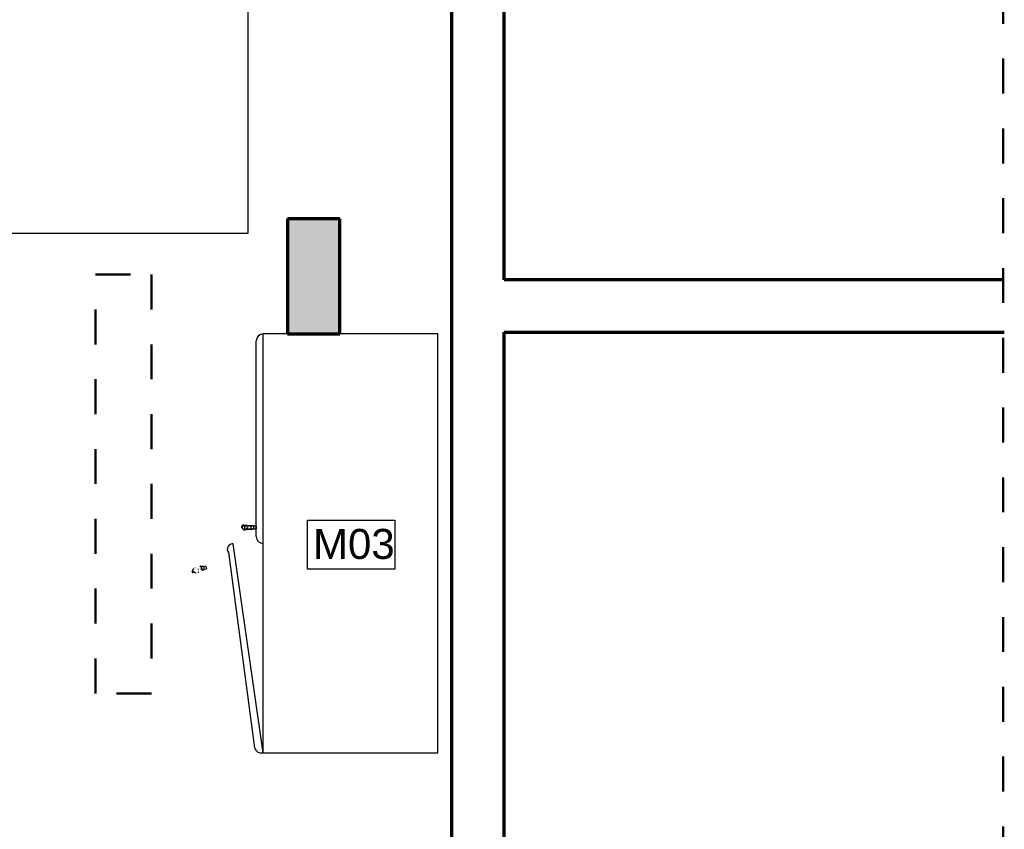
# Model space of a CAD drawing. Header units: metres. Extents: x -3644 to 205, y -1286 to 3747.
# Tile 24 of 32: x 0 to 2.82, y -6.79 to -4.47. Entities that reach past the tile are written whole.
import ezdxf

# ---------------------------------------------------------------- set-up
doc = ezdxf.new("R2010")
doc.units = ezdxf.units.M
doc.linetypes.add('_Traço Ponto', pattern=[0.015, 0.01, -0.0025, 0, -0.0025])
for name, color, linetype, lineweight in [('A-DETL', 90, 'Continuous', 25), ('A-WALL', 113, 'Continuous', 25), ('A-WALL-PATT', 111, 'Continuous', 25), ('G-ANNO-TEXT', 231, 'Continuous', 9), ('Q-CASE', 31, 'Continuous', 25)]:
    doc.layers.add(name, color=color, linetype=linetype, lineweight=lineweight)
doc.layers.add('Mv Detalhe', color=10, linetype='Continuous')
doc.styles.add('Arial_6', font='arial.ttf', dxfattribs={"height": 0.086059})

# ---------------------------------------------------------------- blocks, each defined once
blk = doc.blocks.new('FP_3-PLANTA BAIXA LAYOUT')
at = {"layer": 'Q-CASE'}
for p, q in [((-0.03, 0.1698), (-0.028, 0.162)), ((-0.0202, 0.1641), (-0.0222, 0.1714))]:
    blk.add_line(p, q, dxfattribs=at)
blk = doc.blocks.new('FP_4-PLANTA BAIXA LAYOUT')
at = {"layer": 'Q-CASE', "color": 9}
for p, q in [((-0.0391, 0.2012), (-0.0392, 0.2011)), ((-0.039, 0.2013), (-0.0391, 0.2012)), ((-0.0389, 0.2015), (-0.039, 0.2014)), ((-0.039, 0.2014), (-0.039, 0.2013)), ((-0.0388, 0.2016), (-0.0389, 0.2015)), ((-0.0387, 0.2017), (-0.0388, 0.2016)), ((-0.0388, 0.2016), (-0.0388, 0.2016)), ((-0.0386, 0.2018), (-0.0387, 0.2017)), ((-0.0385, 0.2019), (-0.0386, 0.2018)), ((-0.0384, 0.2021), (-0.0385, 0.202)), ((-0.0385, 0.202), (-0.0385, 0.2019)), ((-0.0383, 0.2021), (-0.0384, 0.2021)), ((-0.0382, 0.2022), (-0.0383, 0.2021)), ((-0.0383, 0.1973), (-0.0382, 0.1974)), ((-0.0381, 0.2023), (-0.0382, 0.2022)), ((-0.0382, 0.1975), (-0.0381, 0.1976)), ((-0.0382, 0.1974), (-0.0382, 0.1975)), ((-0.038, 0.2025), (-0.0381, 0.2024)), ((-0.0381, 0.2024), (-0.0381, 0.2023)), ((-0.0381, 0.1977), (-0.038, 0.1978)), ((-0.0381, 0.1976), (-0.0381, 0.1977)), ((-0.0379, 0.2025), (-0.038, 0.2025)), ((-0.038, 0.1978), (-0.0379, 0.1979)), ((-0.0378, 0.2026), (-0.0379, 0.2025)), ((-0.0379, 0.198), (-0.0378, 0.1981)), ((-0.0379, 0.1979), (-0.0379, 0.198)), ((-0.0377, 0.2027), (-0.0378, 0.2026)), ((-0.0378, 0.1981), (-0.0377, 0.1982)), ((-0.0376, 0.2027), (-0.0377, 0.2027)), ((-0.0377, 0.1982), (-0.0376, 0.1983)), ((-0.0375, 0.2029), (-0.0376, 0.2028)), ((-0.0376, 0.2028), (-0.0376, 0.2027)), ((-0.0376, 0.1984), (-0.0375, 0.1985)), ((-0.0376, 0.1983), (-0.0376, 0.1984)), ((-0.0374, 0.203), (-0.0375, 0.2029)), ((-0.0375, 0.1985), (-0.0374, 0.1986)), ((-0.0373, 0.203), (-0.0374, 0.203)), ((-0.0374, 0.1986), (-0.0373, 0.1987)), ((-0.0372, 0.2031), (-0.0373, 0.203)), ((-0.0373, 0.1987), (-0.0372, 0.1988)), ((-0.0373, 0.1987), (-0.0373, 0.1987)), ((-0.0371, 0.2031), (-0.0372, 0.2031)), ((-0.0372, 0.1988), (-0.0371, 0.1989)), ((-0.037, 0.2032), (-0.0371, 0.2031)), ((-0.0371, 0.1989), (-0.037, 0.199)), ((-0.0369, 0.2033), (-0.037, 0.2032)), ((-0.037, 0.199), (-0.0369, 0.1991)), ((-0.0368, 0.2033), (-0.0369, 0.2033)), ((-0.0369, 0.1991), (-0.0369, 0.1992)), ((-0.0369, 0.1992), (-0.0368, 0.1992)), ((-0.0367, 0.2034), (-0.0368, 0.2033)), ((-0.0368, 0.1992), (-0.0367, 0.1993)), ((-0.0366, 0.2034), (-0.0367, 0.2034)), ((-0.0367, 0.1993), (-0.0366, 0.1994)), ((-0.0365, 0.2035), (-0.0366, 0.2034)), ((-0.0366, 0.1994), (-0.0365, 0.1995)), ((-0.0364, 0.2035), (-0.0365, 0.2035)), ((-0.0365, 0.1995), (-0.0364, 0.1996)), ((-0.0363, 0.2036), (-0.0364, 0.2035)), ((-0.0364, 0.1996), (-0.0363, 0.1996)), ((-0.0362, 0.2036), (-0.0363, 0.2036)), ((-0.0363, 0.1996), (-0.0362, 0.1997)), ((-0.0361, 0.2037), (-0.0362, 0.2036)), ((-0.0362, 0.1997), (-0.0361, 0.1998)), ((-0.036, 0.2037), (-0.0361, 0.2037)), ((-0.0361, 0.1998), (-0.036, 0.1999)), ((-0.0361, 0.1998), (-0.0361, 0.1998)), ((-0.0359, 0.2038), (-0.036, 0.2037)), ((-0.036, 0.1999), (-0.0359, 0.2)), ((-0.0358, 0.2038), (-0.0359, 0.2038)), ((-0.0359, 0.2), (-0.0358, 0.2)), ((-0.0357, 0.2039), (-0.0358, 0.2038)), ((-0.0358, 0.2), (-0.0357, 0.2001)), ((-0.0356, 0.2039), (-0.0357, 0.2039)), ((-0.0357, 0.2001), (-0.0356, 0.2002)), ((-0.0355, 0.2039), (-0.0356, 0.2039)), ((-0.0356, 0.2002), (-0.0355, 0.2002)), ((-0.0354, 0.204), (-0.0355, 0.2039)), ((-0.0355, 0.2002), (-0.0354, 0.2003)), ((-0.0353, 0.204), (-0.0354, 0.204)), ((-0.0354, 0.2003), (-0.0353, 0.2003)), ((-0.0351, 0.204), (-0.0353, 0.204)), ((-0.0353, 0.2003), (-0.0352, 0.2004)), ((-0.0352, 0.2004), (-0.0351, 0.2004)), ((-0.035, 0.2041), (-0.0351, 0.204)), ((-0.0351, 0.2004), (-0.035, 0.2005)), ((-0.0349, 0.2041), (-0.035, 0.2041)), ((-0.035, 0.2005), (-0.0349, 0.2005)), ((-0.0349, 0.2005), (-0.0348, 0.2006)), ((-0.0348, 0.2006), (-0.0346, 0.2006)), ((-0.0346, 0.2006), (-0.0345, 0.2007)), ((-0.0345, 0.2007), (-0.0344, 0.2007)), ((-0.0344, 0.2007), (-0.0343, 0.2008)), ((-0.0393, 0.1943), (-0.0392, 0.1944)), ((-0.0393, 0.1941), (-0.0393, 0.1943)), ((-0.0393, 0.194), (-0.0393, 0.1941)), ((-0.0393, 0.1939), (-0.0393, 0.194)), ((-0.0393, 0.1938), (-0.0393, 0.1939)), ((-0.0393, 0.1937), (-0.0393, 0.1938)), ((-0.0393, 0.1935), (-0.0393, 0.1937)), ((-0.0393, 0.1934), (-0.0393, 0.1935)), ((-0.0393, 0.1933), (-0.0393, 0.1934)), ((-0.0393, 0.1932), (-0.0393, 0.1933)), ((-0.0393, 0.1931), (-0.0393, 0.1932)), ((-0.0393, 0.1929), (-0.0393, 0.1931)), ((-0.0393, 0.1928), (-0.0393, 0.1929)), ((-0.0393, 0.1927), (-0.0393, 0.1928)), ((-0.0393, 0.1926), (-0.0393, 0.1927)), ((-0.0392, 0.1925), (-0.0393, 0.1926)), ((-0.0392, 0.195), (-0.0391, 0.1951)), ((-0.0392, 0.1948), (-0.0392, 0.195)), ((-0.0392, 0.1947), (-0.0392, 0.1948)), ((-0.0392, 0.1946), (-0.0392, 0.1947)), ((-0.0392, 0.1945), (-0.0392, 0.1946)), ((-0.0392, 0.1944), (-0.0392, 0.1945)), ((-0.0392, 0.1923), (-0.0392, 0.1925)), ((-0.0392, 0.1922), (-0.0392, 0.1923)), ((-0.0392, 0.1921), (-0.0392, 0.1922)), ((-0.0392, 0.192), (-0.0392, 0.1921)), ((-0.0391, 0.1954), (-0.039, 0.1955)), ((-0.0391, 0.1953), (-0.0391, 0.1954)), ((-0.0391, 0.1952), (-0.0391, 0.1953)), ((-0.0391, 0.1951), (-0.0391, 0.1952)), ((-0.039, 0.1958), (-0.0389, 0.1959)), ((-0.039, 0.1957), (-0.039, 0.1958)), ((-0.039, 0.1955), (-0.039, 0.1957)), ((-0.0389, 0.196), (-0.0388, 0.1961)), ((-0.0389, 0.1959), (-0.0389, 0.196)), ((-0.0388, 0.1963), (-0.0387, 0.1964)), ((-0.0388, 0.1962), (-0.0388, 0.1963)), ((-0.0388, 0.1961), (-0.0388, 0.1962)), ((-0.0387, 0.1966), (-0.0386, 0.1967)), ((-0.0387, 0.1964), (-0.0387, 0.1966)), ((-0.0386, 0.1968), (-0.0385, 0.1969)), ((-0.0386, 0.1967), (-0.0386, 0.1968)), ((-0.0385, 0.197), (-0.0384, 0.1971)), ((-0.0385, 0.1969), (-0.0385, 0.197)), ((-0.0384, 0.1972), (-0.0383, 0.1973)), ((-0.0384, 0.1971), (-0.0384, 0.1972)), ((-0.0377, 0.1863), (-0.0376, 0.1862)), ((-0.0376, 0.1862), (-0.0376, 0.1861)), ((-0.0376, 0.1861), (-0.0376, 0.186)), ((-0.0376, 0.186), (-0.0375, 0.1859)), ((-0.0375, 0.1859), (-0.0375, 0.1857)), ((-0.0375, 0.1857), (-0.0375, 0.1856)), ((-0.0375, 0.1856), (-0.0374, 0.1855)), ((-0.0374, 0.1855), (-0.0374, 0.1854)), ((-0.0374, 0.1854), (-0.0373, 0.1853)), ((-0.0373, 0.1853), (-0.0373, 0.1852)), ((-0.0373, 0.1852), (-0.0372, 0.1851)), ((-0.0372, 0.1851), (-0.0372, 0.1849)), ((-0.0372, 0.1849), (-0.0371, 0.1848)), ((-0.0371, 0.1848), (-0.0371, 0.1847)), ((-0.0371, 0.1847), (-0.037, 0.1846)), ((-0.037, 0.1846), (-0.0369, 0.1845)), ((-0.0369, 0.1845), (-0.0369, 0.1844)), ((-0.0369, 0.1844), (-0.0368, 0.1843)), ((-0.0368, 0.1843), (-0.0368, 0.1842)), ((-0.0368, 0.1842), (-0.0367, 0.1841)), ((-0.0367, 0.1841), (-0.0366, 0.184)), ((-0.0366, 0.184), (-0.0366, 0.1839)), ((-0.0366, 0.1839), (-0.0365, 0.1838)), ((-0.0365, 0.1838), (-0.0364, 0.1837)), ((-0.0326, 0.1721), (-0.0327, 0.1722)), ((-0.0325, 0.1721), (-0.0326, 0.1721)), ((-0.0324, 0.172), (-0.0325, 0.1721)), ((-0.0323, 0.172), (-0.0324, 0.172)), ((-0.0322, 0.1719), (-0.0323, 0.172)), ((-0.0321, 0.1718), (-0.0322, 0.1719)), ((-0.0322, 0.1719), (-0.0322, 0.1719)), ((-0.032, 0.1718), (-0.0321, 0.1718)), ((-0.0319, 0.1717), (-0.032, 0.1718)), ((-0.0318, 0.1717), (-0.0319, 0.1717)), ((-0.0317, 0.1716), (-0.0318, 0.1717)), ((-0.0316, 0.1716), (-0.0317, 0.1716)), ((-0.0315, 0.1715), (-0.0316, 0.1716)), ((-0.0314, 0.1715), (-0.0315, 0.1715)), ((-0.0313, 0.1715), (-0.0314, 0.1715))]:
    blk.add_line(p, q, dxfattribs=at)
at = {"layer": 'Q-CASE', "flags": 128}
blk.add_lwpolyline([(-0.0344, 0.2021), (-0.035, 0.2019), (-0.0357, 0.2015), (-0.0362, 0.2011), (-0.0368, 0.2006), (-0.0372, 0.2001), (-0.0376, 0.1995), (-0.0378, 0.1988), (-0.0381, 0.1974), (-0.0381, 0.1967), (-0.0379, 0.196), (-0.0379, 0.196)], dxfattribs=at)
blk = doc.blocks.new('FP_5-PLANTA BAIXA LAYOUT')
at = {"layer": 'Q-CASE', "color": 9}
for p, q in [((-0.03, 0.1863), (-0.0302, 0.1863)), ((-0.0299, 0.1863), (-0.03, 0.1863)), ((-0.0298, 0.1863), (-0.0299, 0.1863)), ((-0.0297, 0.1864), (-0.0298, 0.1863)), ((-0.0296, 0.1864), (-0.0297, 0.1864)), ((-0.0295, 0.1864), (-0.0296, 0.1864)), ((-0.0293, 0.1864), (-0.0295, 0.1864)), ((-0.0292, 0.1864), (-0.0293, 0.1864)), ((-0.0291, 0.1864), (-0.0292, 0.1864)), ((-0.029, 0.1864), (-0.0291, 0.1864)), ((-0.0289, 0.1864), (-0.029, 0.1864)), ((-0.0287, 0.1864), (-0.0289, 0.1864)), ((-0.0286, 0.1864), (-0.0287, 0.1864)), ((-0.0252, 0.1948), (-0.0253, 0.1952)), ((-0.0251, 0.1943), (-0.0252, 0.1948)), ((-0.0216, 0.1746), (-0.0217, 0.1745)), ((-0.0217, 0.1745), (-0.0217, 0.1744)), ((-0.0215, 0.1748), (-0.0216, 0.1747)), ((-0.0216, 0.1747), (-0.0216, 0.1746)), ((-0.0214, 0.175), (-0.0215, 0.1749)), ((-0.0215, 0.1749), (-0.0215, 0.1748)), ((-0.0213, 0.1753), (-0.0214, 0.1752)), ((-0.0214, 0.1752), (-0.0214, 0.175)), ((-0.0212, 0.1755), (-0.0213, 0.1754)), ((-0.0213, 0.1754), (-0.0213, 0.1753)), ((-0.0208, 0.1791), (-0.0212, 0.1804)), ((-0.0211, 0.1758), (-0.0212, 0.1757)), ((-0.0212, 0.1757), (-0.0212, 0.1756)), ((-0.0212, 0.1756), (-0.0212, 0.1755)), ((-0.0211, 0.1805), (-0.021, 0.1803)), ((-0.021, 0.1762), (-0.0211, 0.1761)), ((-0.0211, 0.1761), (-0.0211, 0.176)), ((-0.0211, 0.176), (-0.0211, 0.1758)), ((-0.021, 0.1803), (-0.021, 0.1802)), ((-0.021, 0.1802), (-0.021, 0.1801)), ((-0.021, 0.1801), (-0.021, 0.18)), ((-0.021, 0.18), (-0.0209, 0.1798)), ((-0.0209, 0.1767), (-0.021, 0.1766)), ((-0.021, 0.1766), (-0.021, 0.1764)), ((-0.021, 0.1764), (-0.021, 0.1763)), ((-0.021, 0.1763), (-0.021, 0.1762)), ((-0.0209, 0.1798), (-0.0209, 0.1797)), ((-0.0209, 0.1797), (-0.0209, 0.1796)), ((-0.0209, 0.1796), (-0.0209, 0.1795)), ((-0.0209, 0.1795), (-0.0209, 0.1794)), ((-0.0209, 0.1794), (-0.0208, 0.1792)), ((-0.0208, 0.1773), (-0.0209, 0.1772)), ((-0.0209, 0.1772), (-0.0209, 0.177)), ((-0.0209, 0.177), (-0.0209, 0.1769)), ((-0.0209, 0.1769), (-0.0209, 0.1768)), ((-0.0209, 0.1768), (-0.0209, 0.1767)), ((-0.0208, 0.1792), (-0.0208, 0.1791)), ((-0.0205, 0.1777), (-0.0208, 0.1791)), ((-0.0208, 0.1791), (-0.0208, 0.179)), ((-0.0208, 0.179), (-0.0208, 0.1789)), ((-0.0208, 0.1789), (-0.0208, 0.1787)), ((-0.0208, 0.1787), (-0.0208, 0.1786)), ((-0.0208, 0.1786), (-0.0208, 0.1785)), ((-0.0208, 0.1785), (-0.0208, 0.1784)), ((-0.0208, 0.1784), (-0.0208, 0.1783)), ((-0.0208, 0.1783), (-0.0208, 0.1781)), ((-0.0208, 0.1781), (-0.0208, 0.178)), ((-0.0208, 0.178), (-0.0208, 0.1779)), ((-0.0208, 0.1779), (-0.0208, 0.1778)), ((-0.0208, 0.1778), (-0.0208, 0.1776)), ((-0.0208, 0.1776), (-0.0208, 0.1775)), ((-0.0208, 0.1775), (-0.0208, 0.1774)), ((-0.0208, 0.1774), (-0.0208, 0.1773))]:
    blk.add_line(p, q, dxfattribs=at)
at = {"layer": 'Q-CASE', "flags": 128}
blk.add_lwpolyline([(-0.0283, 0.1986), (-0.0285, 0.1992), (-0.0288, 0.1998), (-0.0297, 0.2009), (-0.0307, 0.2017), (-0.0316, 0.202), (-0.0323, 0.2022), (-0.0334, 0.2023), (-0.0344, 0.2021)], dxfattribs=at)
blk = doc.blocks.new('FP_6-PLANTA BAIXA LAYOUT')
at = {"layer": 'Q-CASE'}
for p, q in [((0.0944, 0.0202), (0.0944, 0.0283)), ((0.0864, 0.0278), (0.0864, 0.0202))]:
    blk.add_line(p, q, dxfattribs=at)
blk = doc.blocks.new('FP_7-PLANTA BAIXA LAYOUT')
at = {"layer": 'Q-CASE', "color": 9}
for p, q in [((0.0909, 0.062), (0.0907, 0.062)), ((0.091, 0.062), (0.0909, 0.062)), ((0.0911, 0.062), (0.091, 0.062)), ((0.0912, 0.062), (0.0911, 0.062)), ((0.0913, 0.0619), (0.0912, 0.062)), ((0.0914, 0.0619), (0.0913, 0.0619)), ((0.0916, 0.0619), (0.0914, 0.0619)), ((0.0917, 0.0619), (0.0916, 0.0619)), ((0.0918, 0.0619), (0.0917, 0.0619)), ((0.0919, 0.0618), (0.0918, 0.0619)), ((0.092, 0.0618), (0.0919, 0.0618)), ((0.0921, 0.0618), (0.092, 0.0618)), ((0.0922, 0.0617), (0.0921, 0.0618)), ((0.0924, 0.0617), (0.0922, 0.0617)), ((0.0925, 0.0617), (0.0924, 0.0617)), ((0.0926, 0.0616), (0.0925, 0.0617)), ((0.0927, 0.0616), (0.0926, 0.0616)), ((0.0928, 0.0615), (0.0927, 0.0616)), ((0.0929, 0.0615), (0.0928, 0.0615)), ((0.093, 0.0614), (0.0929, 0.0615)), ((0.0931, 0.0614), (0.093, 0.0614)), ((0.0932, 0.0613), (0.0931, 0.0614)), ((0.0933, 0.0613), (0.0932, 0.0613)), ((0.0934, 0.0612), (0.0933, 0.0613)), ((0.0935, 0.0612), (0.0934, 0.0612)), ((0.0936, 0.0611), (0.0935, 0.0612)), ((0.0937, 0.0611), (0.0936, 0.0611)), ((0.0938, 0.061), (0.0937, 0.0611)), ((0.0939, 0.061), (0.0938, 0.061)), ((0.094, 0.0609), (0.0939, 0.061)), ((0.0941, 0.0608), (0.094, 0.0609)), ((0.0942, 0.0608), (0.0941, 0.0608)), ((0.0943, 0.0607), (0.0942, 0.0608)), ((0.0944, 0.0606), (0.0943, 0.0607)), ((0.0945, 0.0606), (0.0944, 0.0606)), ((0.0946, 0.0605), (0.0945, 0.0606)), ((0.0947, 0.0604), (0.0946, 0.0605)), ((0.0948, 0.0603), (0.0947, 0.0604)), ((0.0949, 0.0603), (0.0948, 0.0603)), ((0.095, 0.0602), (0.0949, 0.0603)), ((0.0951, 0.0601), (0.095, 0.0602)), ((0.0952, 0.06), (0.0951, 0.0601)), ((0.0953, 0.0599), (0.0952, 0.06)), ((0.0953, 0.0598), (0.0953, 0.0599)), ((0.0954, 0.0598), (0.0953, 0.0598)), ((0.0955, 0.0597), (0.0954, 0.0598)), ((0.0956, 0.0596), (0.0955, 0.0597)), ((0.0957, 0.0595), (0.0956, 0.0596)), ((0.0957, 0.0594), (0.0957, 0.0595)), ((0.0958, 0.0593), (0.0957, 0.0594)), ((0.0959, 0.0592), (0.0958, 0.0593)), ((0.096, 0.0591), (0.0959, 0.0592)), ((0.096, 0.059), (0.096, 0.0591)), ((0.0961, 0.0589), (0.096, 0.059)), ((0.0962, 0.0588), (0.0961, 0.0589)), ((0.0962, 0.0587), (0.0962, 0.0588)), ((0.0963, 0.0586), (0.0962, 0.0587)), ((0.0964, 0.0585), (0.0963, 0.0586)), ((0.0964, 0.0584), (0.0964, 0.0585)), ((0.0965, 0.0583), (0.0964, 0.0584)), ((0.0966, 0.0582), (0.0965, 0.0583)), ((0.0966, 0.0581), (0.0966, 0.0582)), ((0.0967, 0.058), (0.0966, 0.0581)), ((0.0967, 0.0579), (0.0967, 0.058)), ((0.0968, 0.0578), (0.0967, 0.0579)), ((0.0968, 0.0577), (0.0968, 0.0578)), ((0.0969, 0.0576), (0.0968, 0.0577)), ((0.0969, 0.0575), (0.0969, 0.0576)), ((0.097, 0.0574), (0.0969, 0.0575)), ((0.097, 0.0573), (0.097, 0.0574)), ((0.0971, 0.0571), (0.097, 0.0573)), ((0.0971, 0.057), (0.0971, 0.0571)), ((0.0971, 0.0569), (0.0971, 0.057)), ((0.0972, 0.0568), (0.0971, 0.0569)), ((0.0972, 0.0567), (0.0972, 0.0568)), ((0.0972, 0.0566), (0.0972, 0.0567)), ((0.0973, 0.0565), (0.0972, 0.0566)), ((0.0973, 0.0563), (0.0973, 0.0565)), ((0.0904, 0.0533), (0.0903, 0.0533)), ((0.0905, 0.0533), (0.0904, 0.0533)), ((0.0906, 0.0533), (0.0905, 0.0533)), ((0.0907, 0.0533), (0.0906, 0.0533)), ((0.0909, 0.0532), (0.0907, 0.0533)), ((0.091, 0.0532), (0.0909, 0.0532)), ((0.0911, 0.0532), (0.091, 0.0532)), ((0.0912, 0.0532), (0.0911, 0.0532)), ((0.0913, 0.0531), (0.0912, 0.0532)), ((0.0914, 0.0531), (0.0913, 0.0531)), ((0.0916, 0.0531), (0.0914, 0.0531)), ((0.0917, 0.053), (0.0916, 0.0531)), ((0.0918, 0.053), (0.0917, 0.053)), ((0.0919, 0.053), (0.0918, 0.053)), ((0.092, 0.0529), (0.0919, 0.053)), ((0.0921, 0.0529), (0.092, 0.0529)), ((0.0922, 0.0529), (0.0921, 0.0529)), ((0.0923, 0.0528), (0.0922, 0.0529)), ((0.0925, 0.0528), (0.0923, 0.0528)), ((0.0926, 0.0527), (0.0925, 0.0528)), ((0.0927, 0.0527), (0.0926, 0.0527)), ((0.0928, 0.0526), (0.0927, 0.0527)), ((0.0929, 0.0526), (0.0928, 0.0526)), ((0.093, 0.0525), (0.0929, 0.0526)), ((0.0931, 0.0525), (0.093, 0.0525)), ((0.0932, 0.0524), (0.0931, 0.0525)), ((0.0933, 0.0524), (0.0932, 0.0524)), ((0.0934, 0.0523), (0.0933, 0.0524)), ((0.0935, 0.0522), (0.0934, 0.0523)), ((0.0936, 0.0522), (0.0935, 0.0522)), ((0.0937, 0.0521), (0.0936, 0.0522)), ((0.0938, 0.0521), (0.0937, 0.0521)), ((0.0939, 0.052), (0.0938, 0.0521)), ((0.094, 0.0519), (0.0939, 0.052)), ((0.0941, 0.0519), (0.094, 0.0519)), ((0.0942, 0.0518), (0.0941, 0.0519)), ((0.0943, 0.0517), (0.0942, 0.0518)), ((0.0944, 0.0516), (0.0943, 0.0517)), ((0.0945, 0.0516), (0.0944, 0.0516)), ((0.0946, 0.0515), (0.0945, 0.0516)), ((0.0947, 0.0514), (0.0946, 0.0515)), ((0.0948, 0.0513), (0.0947, 0.0514)), ((0.0949, 0.0512), (0.0948, 0.0513)), ((0.095, 0.0512), (0.0949, 0.0512)), ((0.0951, 0.0511), (0.095, 0.0512)), ((0.0952, 0.051), (0.0951, 0.0511)), ((0.0953, 0.0509), (0.0952, 0.051)), ((0.0953, 0.0508), (0.0953, 0.0509)), ((0.0954, 0.0507), (0.0953, 0.0508)), ((0.0955, 0.0506), (0.0954, 0.0507)), ((0.0956, 0.0505), (0.0955, 0.0506)), ((0.0957, 0.0504), (0.0956, 0.0505)), ((0.0957, 0.0503), (0.0957, 0.0504)), ((0.0958, 0.0502), (0.0957, 0.0503)), ((0.0959, 0.0501), (0.0958, 0.0502)), ((0.096, 0.05), (0.0959, 0.0501)), ((0.096, 0.0499), (0.096, 0.05)), ((0.0961, 0.0498), (0.096, 0.0499)), ((0.0962, 0.0497), (0.0961, 0.0498)), ((0.0962, 0.0496), (0.0962, 0.0497)), ((0.0963, 0.0495), (0.0962, 0.0496)), ((0.0964, 0.0494), (0.0963, 0.0495)), ((0.0973, 0.0562), (0.0973, 0.0563)), ((0.0974, 0.0561), (0.0973, 0.0562)), ((0.0974, 0.056), (0.0974, 0.0561)), ((0.0974, 0.0559), (0.0974, 0.056)), ((0.0974, 0.0558), (0.0974, 0.0559)), ((0.0974, 0.0556), (0.0974, 0.0558)), ((0.0975, 0.0555), (0.0974, 0.0556)), ((0.0975, 0.0554), (0.0975, 0.0555)), ((0.0975, 0.0553), (0.0975, 0.0554)), ((0.0975, 0.0552), (0.0975, 0.0553)), ((0.0975, 0.055), (0.0975, 0.0552)), ((0.0975, 0.0549), (0.0975, 0.055)), ((0.0975, 0.0548), (0.0975, 0.0549)), ((0.0975, 0.0492), (0.0975, 0.0485)), ((0.0975, 0.0485), (0.0975, 0.0479)), ((0.0975, 0.0479), (0.0975, 0.0472))]:
    blk.add_line(p, q, dxfattribs=at)
at = {"layer": 'Q-CASE', "flags": 128}
for points in [[(0.0953, 0.0555), (0.0952, 0.0562), (0.0951, 0.0569), (0.0945, 0.0582), (0.0937, 0.0592), (0.0929, 0.0598), (0.0923, 0.0601), (0.0913, 0.0604), (0.0903, 0.0605)], [(0.0953, 0.0307), (0.0953, 0.0492), (0.0953, 0.0551), (0.0953, 0.051), (0.0953, 0.0391), (0.0953, 0.0307)]]:
    blk.add_lwpolyline(points, dxfattribs=at)
blk = doc.blocks.new('FP_8-PLANTA BAIXA LAYOUT')
at = {"layer": 'Q-CASE', "color": 9}
for p, q in [((0.0892, 0.0619), (0.089, 0.0619)), ((0.0893, 0.062), (0.0892, 0.0619)), ((0.0894, 0.062), (0.0893, 0.062)), ((0.0895, 0.062), (0.0894, 0.062)), ((0.0896, 0.062), (0.0895, 0.062)), ((0.0897, 0.062), (0.0896, 0.062)), ((0.0898, 0.062), (0.0897, 0.062)), ((0.0899, 0.062), (0.0898, 0.062)), ((0.09, 0.062), (0.0899, 0.062)), ((0.0902, 0.062), (0.09, 0.062)), ((0.0903, 0.062), (0.0902, 0.062)), ((0.083, 0.0553), (0.083, 0.0552)), ((0.083, 0.0552), (0.083, 0.0551)), ((0.083, 0.0551), (0.083, 0.0549)), ((0.083, 0.0549), (0.083, 0.0548)), ((0.083, 0.0548), (0.083, 0.0547)), ((0.083, 0.0547), (0.0831, 0.0546)), ((0.083, 0.0428), (0.083, 0.0429)), ((0.083, 0.0427), (0.083, 0.0428)), ((0.083, 0.0425), (0.083, 0.0427)), ((0.0831, 0.0546), (0.0831, 0.0545)), ((0.0831, 0.0545), (0.0831, 0.0543)), ((0.0831, 0.0543), (0.0831, 0.0542)), ((0.0831, 0.0542), (0.0831, 0.0541)), ((0.0831, 0.0541), (0.0832, 0.054)), ((0.0831, 0.0507), (0.0831, 0.0508)), ((0.0831, 0.0506), (0.0831, 0.0507)), ((0.0831, 0.0505), (0.0831, 0.0506)), ((0.0831, 0.0504), (0.0831, 0.0505)), ((0.0832, 0.0503), (0.0831, 0.0504)), ((0.0832, 0.054), (0.0832, 0.0539)), ((0.0832, 0.0539), (0.0832, 0.0538)), ((0.0832, 0.0538), (0.0832, 0.0536)), ((0.0832, 0.0536), (0.0833, 0.0535)), ((0.0832, 0.0502), (0.0832, 0.0503)), ((0.0832, 0.0501), (0.0832, 0.0502)), ((0.0832, 0.05), (0.0832, 0.0501)), ((0.0833, 0.0499), (0.0832, 0.05)), ((0.0833, 0.0535), (0.0833, 0.0534)), ((0.0833, 0.0534), (0.0833, 0.0533)), ((0.0833, 0.0533), (0.0834, 0.0532)), ((0.0833, 0.0498), (0.0833, 0.0499)), ((0.0833, 0.0497), (0.0833, 0.0498)), ((0.0834, 0.0496), (0.0833, 0.0497)), ((0.0834, 0.0532), (0.0834, 0.0531)), ((0.0834, 0.0531), (0.0834, 0.053)), ((0.0834, 0.053), (0.0835, 0.0528)), ((0.0834, 0.0495), (0.0834, 0.0496)), ((0.0834, 0.0494), (0.0834, 0.0495)), ((0.0835, 0.0493), (0.0834, 0.0494)), ((0.0835, 0.0528), (0.0835, 0.0527)), ((0.0835, 0.0527), (0.0836, 0.0526)), ((0.0835, 0.0492), (0.0835, 0.0493)), ((0.0836, 0.0491), (0.0835, 0.0492)), ((0.0836, 0.0526), (0.0836, 0.0525)), ((0.0836, 0.0525), (0.0837, 0.0524)), ((0.0836, 0.049), (0.0836, 0.0491)), ((0.0836, 0.0489), (0.0836, 0.049)), ((0.0837, 0.0488), (0.0836, 0.0489)), ((0.0837, 0.0524), (0.0837, 0.0523)), ((0.0837, 0.0523), (0.0838, 0.0522)), ((0.0837, 0.0487), (0.0837, 0.0488)), ((0.0838, 0.0486), (0.0837, 0.0487)), ((0.0838, 0.0522), (0.0838, 0.0521)), ((0.0838, 0.0521), (0.0839, 0.052)), ((0.0839, 0.0485), (0.0838, 0.0486)), ((0.0838, 0.0486), (0.0838, 0.0486)), ((0.0839, 0.052), (0.0839, 0.0519)), ((0.0839, 0.0519), (0.084, 0.0518)), ((0.0839, 0.0484), (0.0839, 0.0485)), ((0.084, 0.0483), (0.0839, 0.0484)), ((0.084, 0.0518), (0.084, 0.0517)), ((0.084, 0.0517), (0.0841, 0.0516)), ((0.084, 0.0482), (0.084, 0.0483)), ((0.0841, 0.0481), (0.084, 0.0482)), ((0.0841, 0.0516), (0.0842, 0.0515)), ((0.0842, 0.048), (0.0841, 0.0481)), ((0.0842, 0.0515), (0.0842, 0.0514)), ((0.0842, 0.0514), (0.0843, 0.0513)), ((0.0842, 0.0479), (0.0842, 0.048)), ((0.0843, 0.0479), (0.0842, 0.0479)), ((0.0843, 0.0513), (0.0844, 0.0512)), ((0.0843, 0.0478), (0.0843, 0.0479)), ((0.0844, 0.0477), (0.0843, 0.0478)), ((0.0845, 0.0476), (0.0844, 0.0477)), ((0.0845, 0.0475), (0.0845, 0.0476)), ((0.0846, 0.0474), (0.0845, 0.0475)), ((0.0847, 0.0474), (0.0846, 0.0474)), ((0.0847, 0.0473), (0.0847, 0.0474)), ((0.0848, 0.0472), (0.0847, 0.0473)), ((0.0849, 0.0471), (0.0848, 0.0472)), ((0.085, 0.0471), (0.0849, 0.0471)), ((0.085, 0.047), (0.085, 0.0471)), ((0.0851, 0.0469), (0.085, 0.047)), ((0.0852, 0.0468), (0.0851, 0.0469)), ((0.0853, 0.0468), (0.0852, 0.0468)), ((0.0854, 0.0467), (0.0853, 0.0468)), ((0.0855, 0.0466), (0.0854, 0.0467)), ((0.0856, 0.0465), (0.0855, 0.0466)), ((0.0855, 0.0466), (0.0855, 0.0466)), ((0.0857, 0.0464), (0.0856, 0.0465)), ((0.0858, 0.0464), (0.0857, 0.0464)), ((0.0859, 0.0463), (0.0858, 0.0464)), ((0.086, 0.0463), (0.0859, 0.0463)), ((0.0861, 0.0462), (0.086, 0.0463)), ((0.0862, 0.0461), (0.0861, 0.0462)), ((0.0863, 0.046), (0.0862, 0.0461)), ((0.0862, 0.0461), (0.0862, 0.0461)), ((0.0864, 0.0525), (0.0863, 0.0524)), ((0.0864, 0.046), (0.0863, 0.046)), ((0.0865, 0.0525), (0.0864, 0.0525)), ((0.0865, 0.0459), (0.0864, 0.046)), ((0.0866, 0.0526), (0.0865, 0.0525)), ((0.0866, 0.0459), (0.0865, 0.0459)), ((0.0867, 0.0526), (0.0866, 0.0526)), ((0.0867, 0.0458), (0.0866, 0.0459)), ((0.0868, 0.0527), (0.0867, 0.0526)), ((0.0868, 0.0458), (0.0867, 0.0458)), ((0.0869, 0.0527), (0.0868, 0.0527)), ((0.0869, 0.0457), (0.0868, 0.0458)), ((0.087, 0.0527), (0.0869, 0.0527)), ((0.087, 0.0457), (0.0869, 0.0457)), ((0.0871, 0.0528), (0.087, 0.0527)), ((0.0871, 0.0457), (0.087, 0.0457)), ((0.0872, 0.0528), (0.0871, 0.0528)), ((0.0872, 0.0456), (0.0871, 0.0457)), ((0.0873, 0.0529), (0.0872, 0.0528)), ((0.0873, 0.0456), (0.0872, 0.0456)), ((0.0874, 0.0529), (0.0873, 0.0529)), ((0.0874, 0.0455), (0.0873, 0.0456)), ((0.0875, 0.0529), (0.0874, 0.0529)), ((0.0874, 0.0464), (0.0875, 0.0464)), ((0.0875, 0.0455), (0.0874, 0.0455)), ((0.0876, 0.053), (0.0875, 0.0529)), ((0.0875, 0.0464), (0.0877, 0.0463)), ((0.0876, 0.0455), (0.0875, 0.0455)), ((0.0877, 0.053), (0.0876, 0.053)), ((0.0877, 0.0454), (0.0876, 0.0455)), ((0.0878, 0.053), (0.0877, 0.053)), ((0.0877, 0.0463), (0.0878, 0.0463)), ((0.0878, 0.0454), (0.0877, 0.0454)), ((0.0879, 0.0531), (0.0878, 0.053)), ((0.0878, 0.0463), (0.0879, 0.0462)), ((0.0879, 0.0454), (0.0878, 0.0454)), ((0.0881, 0.0531), (0.0879, 0.0531)), ((0.0879, 0.0462), (0.088, 0.0462)), ((0.088, 0.0454), (0.0879, 0.0454)), ((0.088, 0.0462), (0.0881, 0.0462)), ((0.0881, 0.0453), (0.088, 0.0454)), ((0.0882, 0.0531), (0.0881, 0.0531)), ((0.0881, 0.0462), (0.0882, 0.0461)), ((0.0882, 0.0453), (0.0881, 0.0453)), ((0.0883, 0.0531), (0.0882, 0.0531)), ((0.0882, 0.0461), (0.0883, 0.0461)), ((0.0883, 0.0453), (0.0882, 0.0453)), ((0.0884, 0.0531), (0.0883, 0.0531)), ((0.0883, 0.0461), (0.0884, 0.046)), ((0.0884, 0.0453), (0.0883, 0.0453)), ((0.0885, 0.0532), (0.0884, 0.0531)), ((0.0884, 0.046), (0.0885, 0.046)), ((0.0886, 0.0452), (0.0884, 0.0453)), ((0.0886, 0.0532), (0.0885, 0.0532)), ((0.0885, 0.046), (0.0886, 0.046)), ((0.0887, 0.0532), (0.0886, 0.0532)), ((0.0886, 0.046), (0.0888, 0.046)), ((0.0887, 0.0452), (0.0886, 0.0452)), ((0.0888, 0.0532), (0.0887, 0.0532)), ((0.0888, 0.0452), (0.0887, 0.0452)), ((0.089, 0.0532), (0.0888, 0.0532)), ((0.0888, 0.046), (0.0889, 0.0459)), ((0.0889, 0.0452), (0.0888, 0.0452)), ((0.0889, 0.0459), (0.089, 0.0459)), ((0.089, 0.0452), (0.0889, 0.0452)), ((0.0891, 0.0532), (0.089, 0.0532)), ((0.089, 0.0459), (0.0891, 0.0459)), ((0.0891, 0.0452), (0.089, 0.0452)), ((0.0892, 0.0532), (0.0891, 0.0532)), ((0.0891, 0.0459), (0.0892, 0.0458)), ((0.0892, 0.0451), (0.0891, 0.0452)), ((0.0893, 0.0532), (0.0892, 0.0532)), ((0.0892, 0.0458), (0.0893, 0.0458)), ((0.0893, 0.0451), (0.0892, 0.0451)), ((0.0894, 0.0532), (0.0893, 0.0532)), ((0.0893, 0.0458), (0.0894, 0.0458)), ((0.0894, 0.0451), (0.0893, 0.0451)), ((0.0896, 0.0532), (0.0894, 0.0532)), ((0.0894, 0.0458), (0.0896, 0.0458)), ((0.0895, 0.0451), (0.0894, 0.0451)), ((0.0896, 0.0451), (0.0895, 0.0451)), ((0.0897, 0.0532), (0.0896, 0.0532)), ((0.0896, 0.0458), (0.0897, 0.0458)), ((0.0898, 0.0451), (0.0896, 0.0451)), ((0.0898, 0.0532), (0.0897, 0.0532)), ((0.0897, 0.0458), (0.0898, 0.0458)), ((0.0899, 0.0532), (0.0898, 0.0532)), ((0.0898, 0.0458), (0.0899, 0.0457)), ((0.0899, 0.0451), (0.0898, 0.0451)), ((0.09, 0.0532), (0.0899, 0.0532)), ((0.0899, 0.0457), (0.09, 0.0457)), ((0.09, 0.0451), (0.0899, 0.0451)), ((0.0901, 0.0532), (0.09, 0.0532)), ((0.09, 0.0457), (0.0902, 0.0457)), ((0.0901, 0.0451), (0.09, 0.0451)), ((0.0903, 0.0532), (0.0901, 0.0532)), ((0.0902, 0.0451), (0.0901, 0.0451)), ((0.0902, 0.0457), (0.0903, 0.0457))]:
    blk.add_line(p, q, dxfattribs=at)
at = {"layer": 'Q-CASE', "flags": 128}
for points in [[(0.0903, 0.0605), (0.0896, 0.0605), (0.0889, 0.0603), (0.0882, 0.0601), (0.0876, 0.0598), (0.087, 0.0593), (0.0865, 0.0589), (0.0861, 0.0583), (0.0855, 0.057), (0.0853, 0.0563), (0.0853, 0.0556), (0.0853, 0.0555)], [(0.0853, 0.0307), (0.0853, 0.0492), (0.0853, 0.0551), (0.0853, 0.051), (0.0853, 0.0391), (0.0853, 0.0307)]]:
    blk.add_lwpolyline(points, dxfattribs=at)

msp = doc.modelspace()

# ---------------------------------------------------------------- hatches: boundary and pattern name
at = {"layer": 'A-WALL-PATT'}
msp.add_hatch(color=253, dxfattribs=at).paths.add_polyline_path([(0.9126, -5.3721), (0.9126, -5.0421), (0.7626, -5.0421), (0.7626, -5.3721)], flags=0)
at = {"layer": 'Q-CASE'}
h = msp.add_hatch(dxfattribs=at)
h.set_pattern_fill('FP_3', color=253, angle=90, style=0, pattern_type=2)
h.set_pattern_definition([(357.651, (-0.172383, -0.045764), (0.09694399, 0.02104431), [0.008, -0.063, 0.008, -0.063, -0.379]), (357.651, (-0.172383, -0.045764), (0.09694399, 0.02104431), [-0.142, 0.008, -0.134, 0.008, -0.063, -0.166]), (357.651, (-0.172383, -0.045764), (0.09694399, 0.02104431), [-0.355, 0.008, -0.04, 0.008, -0.111]), (117.875, (-0.136383, -0.034764), (-0.06890478, 0.07894385), [0.008, -0.068, 0.008, -0.068, -0.405]), (117.875, (-0.136383, -0.034764), (-0.06890478, 0.07894385), [-0.152, 0.008, -0.143, 0.008, -0.068, -0.177]), (117.875, (-0.136383, -0.034764), (-0.06890478, 0.07894385), [-0.379, 0.008, -0.042, 0.008, -0.118]), (241.062, (-0.125383, 0.015236), (-0.02544739, -0.09562652), [0.008, -0.065, 0.008, -0.065, -0.391]), (241.062, (-0.125383, 0.015236), (-0.02544739, -0.09562652), [-0.147, 0.008, -0.139, 0.008, -0.065, -0.171]), (241.062, (-0.125383, 0.015236), (-0.02544739, -0.09562652), [-0.367, 0.008, -0.041, 0.008, -0.114])])
h.paths.add_polyline_path([(0.5195, -6.0484), (0.5211, -6.0481), (0.5218, -6.0478), (0.5233, -6.0463), (0.5237, -6.0454), (0.524, -6.0437), (0.5239, -6.0424), (0.5235, -6.0414), (0.5227, -6.0402), (0.5218, -6.0393), (0.5211, -6.0389), (0.5204, -6.0386), (0.5183, -6.0386), (0.5173, -6.0389), (0.5164, -6.0395), (0.5154, -6.0406), (0.5149, -6.0419), (0.5147, -6.043), (0.5149, -6.0444), (0.5152, -6.0454), (0.516, -6.0467), (0.517, -6.0475), (0.518, -6.0481), (0.5189, -6.0483)], flags=0)

# ---------------------------------------------------------------- linework, layer by layer
at = {"layer": 'A-DETL', "color": 252, "linetype": '_Traço Ponto', "lineweight": 50}
for p, q in [((2.8126, 0.8169), (2.8126, -11.1421)), ((0.2126, -6.4018), (0.2126, -5.2018)), ((0.2126, -5.2018), (0.3726, -5.2018)), ((0.3726, -5.2018), (0.3726, -6.4018)), ((0.3726, -6.4018), (0.2126, -6.4018))]:
    msp.add_line(p, q, dxfattribs=at)
at = {"layer": 'A-DETL', "color": 252}
for p, q in [((0.82, -5.9058), (1.07, -5.9058)), ((0.82, -6.0458), (0.82, -5.9058)), ((1.07, -5.9058), (1.07, -6.0458)), ((1.07, -6.0458), (0.82, -6.0458))]:
    msp.add_line(p, q, dxfattribs=at)
at = {"layer": 'A-WALL', "color": 253, "lineweight": 70}
for p, q in [((1.2326, -3.6171), (1.2326, -7.9671)), ((1.3826, -5.2171), (1.3826, -3.6171)), ((0.9126, -5.0421), (0.7626, -5.0421)), ((0.7626, -5.0421), (0.7626, -5.3721)), ((0.9126, -5.3721), (0.9126, -5.0421)), ((2.8154, -5.2171), (1.3826, -5.2171)), ((0.7626, -5.3721), (0.9126, -5.3721)), ((1.3826, -7.9671), (1.3826, -5.3671)), ((1.3826, -5.3671), (2.8154, -5.3671))]:
    msp.add_line(p, q, dxfattribs=at)
at = {"layer": 'Mv Detalhe'}
msp.add_lwpolyline([(-3.1874, -3.3713), (0.6487, -3.3713), (0.6487, -5.0844), (-3.1874, -5.0844)], close=True, dxfattribs=at)
at = {"layer": 'Q-CASE', "color": 253}
for p, q in [((0.6926, -5.9721), (0.6926, -5.3721)), ((0.6926, -6.5721), (0.6926, -5.3721)), ((0.7626, -5.3721), (0.6926, -5.3721)), ((1.1926, -5.3721), (0.9126, -5.3721)), ((1.1926, -6.5721), (1.1926, -5.3721)), ((0.6726, -5.9521), (0.6726, -5.392)), ((0.6725, -5.9223), (0.6725, -5.9303)), ((0.6926, -6.5721), (0.6072, -5.9733)), ((0.5931, -5.9978), (0.6681, -6.5579)), ((0.5285, -6.037), (0.5306, -6.0447)), ((0.6926, -6.5721), (1.1926, -6.5721))]:
    msp.add_line(p, q, dxfattribs=at)
at = {"layer": 'Q-CASE', "color": 253, "flags": 128}
for points in [[(0.6666, -5.9265), (0.6664, -5.9252), (0.6659, -5.924), (0.6652, -5.923), (0.6642, -5.9222), (0.6631, -5.9217), (0.6619, -5.9215), (0.6607, -5.9217), (0.6596, -5.9222), (0.6587, -5.923), (0.6579, -5.924), (0.6575, -5.9252), (0.6573, -5.9265)], [(0.6573, -5.9265), (0.6575, -5.9278), (0.6579, -5.929), (0.6587, -5.93), (0.6596, -5.9308), (0.6607, -5.9313), (0.6619, -5.9315), (0.6631, -5.9313), (0.6642, -5.9308), (0.6652, -5.93), (0.6659, -5.929), (0.6664, -5.9278), (0.6666, -5.9265)], [(0.5238, -6.0422), (0.5234, -6.041), (0.5226, -6.04), (0.5216, -6.0392), (0.5205, -6.0386), (0.5193, -6.0385), (0.5181, -6.0386), (0.517, -6.0391), (0.516, -6.0398), (0.5153, -6.0409), (0.5149, -6.042), (0.5147, -6.0433), (0.5149, -6.0446)], [(0.5149, -6.0446), (0.5154, -6.0458), (0.5161, -6.0469), (0.5171, -6.0477), (0.5183, -6.0482), (0.5195, -6.0484), (0.5207, -6.0483), (0.5218, -6.0478), (0.5227, -6.047), (0.5234, -6.046), (0.5239, -6.0448), (0.524, -6.0435), (0.5238, -6.0422)]]:
    msp.add_lwpolyline(points, dxfattribs=at)
at = {"layer": 'Q-CASE', "color": 253}
for centre, radius, start, end in [((0.6926, -5.392), 0.02, 90, 180), ((0.6056, -5.9887), 0.0155, 84.0116, 215.9884), ((0.6926, -5.9521), 0.02, 180, 270), ((0.6874, -6.5527), 0.02, 195, 285)]:
    msp.add_arc(centre, radius, start, end, dxfattribs=at)

# ---------------------------------------------------------------- block references
at = {"layer": 'Q-CASE', "color": 253, "rotation": 89.99999999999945}
for name in ['FP_7-PLANTA BAIXA LAYOUT', 'FP_8-PLANTA BAIXA LAYOUT', 'FP_6-PLANTA BAIXA LAYOUT', 'FP_4-PLANTA BAIXA LAYOUT', 'FP_5-PLANTA BAIXA LAYOUT', 'FP_3-PLANTA BAIXA LAYOUT']:
    msp.add_blockref(name, (0.6926, -6.0168), dxfattribs=at)

# ---------------------------------------------------------------- texts
at = {"layer": 'G-ANNO-TEXT', "color": 253, "style": 'Arial_6'}
msp.add_text('M03', height=0.08606, dxfattribs=at).set_placement((0.8356, -6.0167))

doc.saveas('drawing.dxf')
